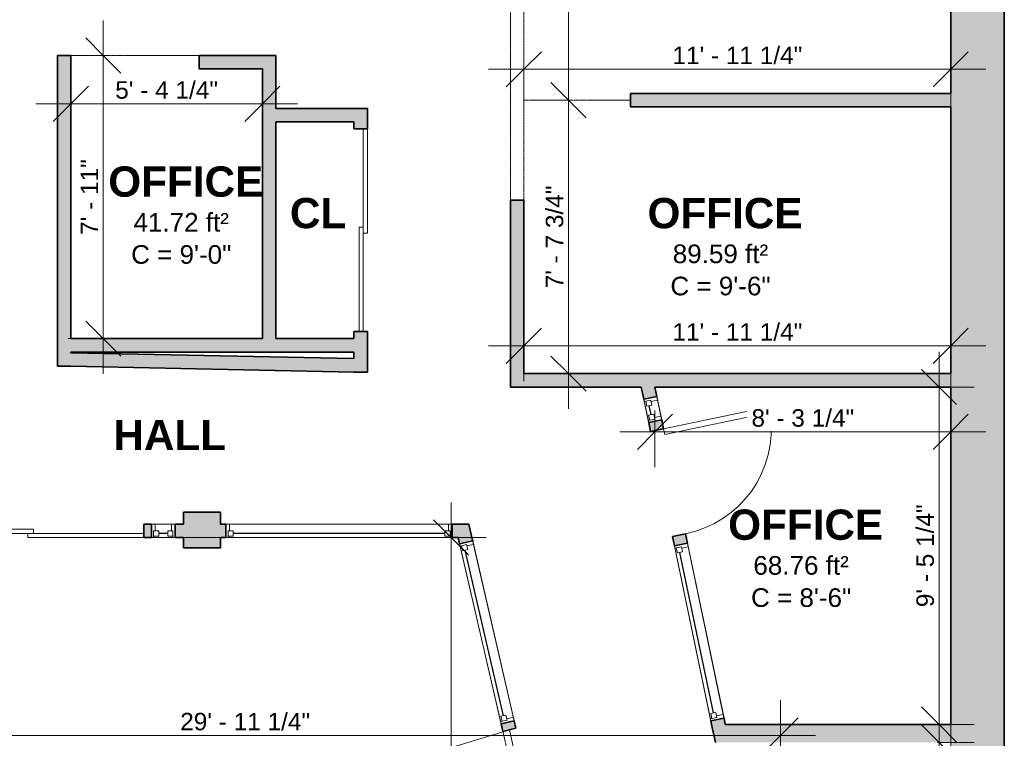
# Model space of a CAD drawing. Header units: inches. Extents: x -125 to 454, y -512 to 818.
# Tile 4 of 9: x 124 to 454, y -125 to 116. Entities that reach past the tile are written whole.
import ezdxf

# ---------------------------------------------------------------- set-up
doc = ezdxf.new("R2010")
doc.units = ezdxf.units.IN
doc.header["$MEASUREMENT"] = 0
doc.linetypes.add('Dash', pattern=[0.23622, 0.11811, -0.11811])
doc.linetypes.add('Overhead', pattern=[0.15625, 0.09375, -0.0625])
for name, color, linetype, lineweight in [('A-ANNO-DIMS', 211, 'Continuous', 9), ('A-ANNO-DIMS-100', 211, 'Continuous', 9), ('A-AREA', 32, 'Dash', 9), ('A-AREA-IDEN', 2, 'Continuous', 9), ('A-DETL-GENF', 92, 'Overhead', 9), ('A-DETL-MEDM', 33, 'Continuous', 25), ('A-DOOR', 31, 'Continuous', 9), ('A-FLOR', 192, 'Continuous', 9), ('A-GLAZ', 151, 'Continuous', 9), ('A-OBJECTS', 90, 'Continuous', 9), ('A-WALL', 113, 'Continuous', 9), ('A-WALL-PATT', 111, 'Continuous', 9)]:
    doc.layers.add(name, color=color, linetype=linetype, lineweight=lineweight)
doc.styles.add('Arial_1', font='arial.ttf', dxfattribs={"height": 6.25})
doc.styles.add('Arial_2', font='arial.ttf', dxfattribs={"height": 5.859375})
doc.styles.add('Arial_B', font='arialbd.ttf', dxfattribs={"height": 10.15625})
doc.dimstyles.new('Linear_-_1_5mm_Arial', dxfattribs={"dimscale": 12, "dimtxt": 5.978082, "dimasz": 0.984252, "dimexe": 0.984252, "dimexo": 0.656168, "dimgap": 0, "dimtad": 1, "dimrnd": 0.25, "dimzin": 1, "dimdsep": 46, "dimlunit": 4, "dimtxsty": 'Arial_2', "dimblk1": 'OBLIQUE', "dimblk2": 'OBLIQUE', "dimsah": 1, "dimcen": 0.09, "dimdle": 0.984252, "dimazin": 0, "dimtfac": 1, "dimtdec": 4, "dimtix": 1, "dimtmove": 0, "dimatfit": 3, "dimfxl": 1, "dimtvp": 1, "dimtfill": 1, "dimfrac": 2, "dimtolj": 1, "dimtzin": 0, "dimarcsym": 2})
doc.dimstyles.new('Linear_-_1_5mm_Arial_1', dxfattribs={"dimscale": 12, "dimtxt": 5.978082, "dimasz": 0.984252, "dimexe": 0.984252, "dimexo": 0.656168, "dimgap": 0, "dimtad": 1, "dimrnd": 0.25, "dimzin": 1, "dimdsep": 46, "dimlunit": 4, "dimtxsty": 'Arial_2', "dimblk1": 'OBLIQUE', "dimblk2": 'OBLIQUE', "dimsah": 1, "dimcen": 0.09, "dimdle": 0.984252, "dimazin": 0, "dimtfac": 1, "dimtdec": 4, "dimtix": 1, "dimtmove": 2, "dimatfit": 3, "dimfxl": 1, "dimtvp": 1, "dimtfill": 1, "dimfrac": 2, "dimtolj": 1, "dimtzin": 0, "dimarcsym": 2})

# ---------------------------------------------------------------- blocks, each defined once
blk = doc.blocks.new('Planitar-Fixed - 2_-0_x4_-1345794-Main Floor')
at = {"layer": 'A-GLAZ', "lineweight": 18}
for p, q in [((-4, 2.76), (-3.25, 2.76)), ((-3.25, 2.76), (-3.25, 0.53)), ((-3.25, 2.26), (-1.52, 2.26)), ((-3.25, 0.53), (-1.52, 0.53)), ((-2.74, 0.53), (-2.74, -1.74)), ((-1.52, 2.26), (-1.52, 0.53)), ((1.52, 2.26), (1.52, 0.53)), ((3.25, 2.26), (1.52, 2.26)), ((1.52, 0.53), (3.25, 0.53)), ((2.74, 0.53), (2.74, -1.74)), ((3.25, 2.76), (3.25, 0.53)), ((3.96, 2.76), (3.25, 2.76)), ((-4, -1.74), (-2.74, -1.74)), ((4, -1.74), (2.74, -1.74))]:
    blk.add_line(p, q, dxfattribs=at)
at = {"layer": 'A-GLAZ', "lineweight": 25}
blk.add_line((-1.52, 1.4), (1.52, 1.4), dxfattribs=at)
blk = doc.blocks.new('Planitar-Fixed - 2_-0_x4_-1345800-Main Floor')
at = {"layer": 'A-GLAZ', "lineweight": 18}
for p, q in [((-30, 2.76), (-29.25, 2.76)), ((-29.25, 2.76), (-29.25, 0.53)), ((-29.25, 2.26), (-27.52, 2.26)), ((-29.25, 0.53), (-27.52, 0.53)), ((-28.74, 0.53), (-28.74, -1.74)), ((-27.52, 2.26), (-27.52, 0.53)), ((27.52, 2.26), (27.52, 0.53)), ((29.25, 2.26), (27.52, 2.26)), ((27.52, 0.53), (29.25, 0.53)), ((28.74, 0.53), (28.74, -1.74)), ((29.25, 2.76), (29.25, 0.53)), ((29.96, 2.76), (29.25, 2.76)), ((-30, -1.74), (-28.74, -1.74)), ((30, -1.74), (28.74, -1.74))]:
    blk.add_line(p, q, dxfattribs=at)
at = {"layer": 'A-GLAZ', "lineweight": 25}
blk.add_line((-27.52, 1.4), (27.52, 1.4), dxfattribs=at)
blk = doc.blocks.new('Planitar-Fixed - 2_-0_x4_-1345846-Main Floor')
at = {"layer": 'A-GLAZ', "lineweight": 18}
for p, q in [((-4, 2.76), (-3.25, 2.76)), ((-3.25, 2.76), (-3.25, 0.53)), ((-3.25, 2.26), (-1.52, 2.26)), ((-3.25, 0.53), (-1.52, 0.53)), ((-2.74, 0.53), (-2.74, -1.74)), ((-1.52, 2.26), (-1.52, 0.53)), ((1.52, 2.26), (1.52, 0.53)), ((3.25, 2.26), (1.52, 2.26)), ((1.52, 0.53), (3.25, 0.53)), ((2.74, 0.53), (2.74, -1.74)), ((3.25, 2.76), (3.25, 0.53)), ((3.96, 2.76), (3.25, 2.76)), ((-4, -1.74), (-2.74, -1.74)), ((4, -1.74), (2.74, -1.74))]:
    blk.add_line(p, q, dxfattribs=at)
at = {"layer": 'A-GLAZ', "lineweight": 25}
blk.add_line((-1.52, 1.4), (1.52, 1.4), dxfattribs=at)
blk = doc.blocks.new('Planitar-Fixed - 2_-0_x4_-1345956-Main Floor')
at = {"layer": 'A-GLAZ', "lineweight": 18}
for p, q in [((-38, 2.76), (-37.25, 2.76)), ((-37.25, 2.76), (-37.25, 0.53)), ((-37.25, 2.26), (-35.52, 2.26)), ((-37.25, 0.53), (-35.52, 0.53)), ((-36.74, 0.53), (-36.74, -1.74)), ((-35.52, 2.26), (-35.52, 0.53)), ((35.52, 2.26), (35.52, 0.53)), ((37.25, 2.26), (35.52, 2.26)), ((35.52, 0.53), (37.25, 0.53)), ((36.74, 0.53), (36.74, -1.74)), ((37.25, 2.76), (37.25, 0.53)), ((37.96, 2.76), (37.25, 2.76)), ((-38, -1.74), (-36.74, -1.74)), ((38, -1.74), (36.74, -1.74))]:
    blk.add_line(p, q, dxfattribs=at)
at = {"layer": 'A-GLAZ', "lineweight": 25}
blk.add_line((-35.52, 1.4), (35.52, 1.4), dxfattribs=at)
blk = doc.blocks.new('Planitar-Fixed - 2_-0_x4_-1345951-Main Floor')
at = {"layer": 'A-GLAZ', "lineweight": 18}
for p, q in [((-31, 2.76), (-30.25, 2.76)), ((-30.25, 2.76), (-30.25, 0.53)), ((-30.25, 2.26), (-28.52, 2.26)), ((-30.25, 0.53), (-28.52, 0.53)), ((-29.74, 0.53), (-29.74, -1.74)), ((-28.52, 2.26), (-28.52, 0.53)), ((28.52, 2.26), (28.52, 0.53)), ((30.25, 2.26), (28.52, 2.26)), ((28.52, 0.53), (30.25, 0.53)), ((29.74, 0.53), (29.74, -1.74)), ((30.25, 2.76), (30.25, 0.53)), ((30.96, 2.76), (30.25, 2.76)), ((-31, -1.74), (-29.74, -1.74)), ((31, -1.74), (29.74, -1.74))]:
    blk.add_line(p, q, dxfattribs=at)
at = {"layer": 'A-GLAZ', "lineweight": 25}
blk.add_line((-28.52, 1.4), (28.52, 1.4), dxfattribs=at)
blk = doc.blocks.new('Planitar - Single Door_Flush Panel - 3_-0_ x 6_-8_-1346353-Main Floor')
at = {"layer": 'A-DOOR', "lineweight": 18}
for p, q in [((15.99, -2.25), (15.99, -38.25)), ((18, -2.25), (15.99, -2.25)), ((18, -2.25), (18, -38.25)), ((18, -38.25), (15.99, -38.25))]:
    blk.add_line(p, q, dxfattribs=at)
at = {"layer": 'A-DOOR'}
blk.add_arc((17.77, -2.55), 35.77, 179.5194, 266.3656, dxfattribs=at)
blk = doc.blocks.new('Planitar - Double Sliding Door_Flush Panel - 5_-8_ x 6_-8_-1346799-Main Floor')
at = {"layer": 'A-DOOR', "lineweight": 18}
for p, q in [((1, 2.12), (-34, 2.12)), ((-34, 2.12), (-34, 0.75)), ((-34, 0.75), (1, 0.75)), ((34, 0.75), (-1, 0.75)), ((-1, 0.75), (-1, -0.63)), ((1, 0.75), (1, 2.12)), ((34, -0.63), (34, 0.75)), ((-1, -0.63), (34, -0.63))]:
    blk.add_line(p, q, dxfattribs=at)
blk = doc.blocks.new('Planitar - Opening - 5_-8_ x 6_-8-1347685-Main Floor')
at = {"layer": 'A-DETL-GENF'}
for p, q in [((33.68, 2.25), (-34.32, 2.25)), ((-34.32, -2.25), (33.68, -2.25))]:
    blk.add_line(p, q, dxfattribs=at)
at = {"layer": 'A-DETL-MEDM'}
for p, q in [((-34.32, 2.25), (-34.32, -2.25)), ((33.68, -2.25), (33.68, 2.25))]:
    blk.add_line(p, q, dxfattribs=at)
blk = doc.blocks.new('Planitar - Double Sliding Door_Flush Panel - 6_-4_ x 6_-8_-1355003-Main Floor')
at = {"layer": 'A-DOOR', "lineweight": 18}
for p, q in [((1, 2.12), (-38, 2.12)), ((-38, 2.12), (-38, 0.75)), ((-38, 0.75), (1, 0.75)), ((38, 0.75), (-1, 0.75)), ((-1, 0.75), (-1, -0.63)), ((1, 0.75), (1, 2.12)), ((38, -0.63), (38, 0.75)), ((-1, -0.63), (38, -0.63))]:
    blk.add_line(p, q, dxfattribs=at)
blk = doc.blocks.new('DIMBLOCK20-Main Floor')
at = {"layer": 'A-ANNO-DIMS-100'}
for p, q in [((307.73, 194.81), (307.73, 77.19)), ((308.2, 183), (295.92, 183)), ((307.73, 183), (308.2, 183)), ((308.2, 89), (295.92, 89)), ((307.73, 89), (308.2, 89))]:
    blk.add_line(p, q, dxfattribs=at)
at = {"layer": 'A-ANNO-DIMS-100', "lineweight": 35}
for p, q in [((307.73, 183), (301.82, 188.91)), ((307.73, 183), (313.63, 177.09)), ((307.73, 89), (301.82, 94.91)), ((307.73, 89), (313.63, 83.09))]:
    blk.add_line(p, q, dxfattribs=at)
at = {"layer": 'A-ANNO-DIMS-100', "color": 0, "insert": (300.12, 123.31), "char_height": 5.859, "width": 30.4606, "attachment_point": 1, "rotation": 90, "line_spacing_factor": 0.941778, "style": 'Arial_2', "bg_fill": 3, "box_fill_scale": 1.25, "bg_fill_color": 256, "bg_fill_true_color": 13158600, "bg_fill_transparency": 0}
blk.add_mtext('7\' - 10"', dxfattribs=at)
blk = doc.blocks.new('_Oblique')
at = {"color": 0, "linetype": 'ByBlock', "lineweight": -2}
blk.add_line((-0.5, -0.5), (0.5, 0.5), dxfattribs=at)
blk = doc.blocks.new('DIMBLOCK21-Main Floor')
at = {"layer": 'A-ANNO-DIMS-100'}
for p, q in [((307.73, 100.81), (307.73, -14.56)), ((308.2, 89), (295.92, 89)), ((307.73, 89), (308.2, 89)), ((308.2, -2.75), (295.92, -2.75)), ((307.73, -2.75), (308.2, -2.75))]:
    blk.add_line(p, q, dxfattribs=at)
at = {"layer": 'A-ANNO-DIMS-100', "lineweight": 35}
for p, q in [((307.73, 89), (301.82, 94.91)), ((307.73, 89), (313.63, 83.09)), ((307.73, -2.75), (301.82, 3.16)), ((307.73, -2.75), (313.63, -8.66))]:
    blk.add_line(p, q, dxfattribs=at)
at = {"layer": 'A-ANNO-DIMS-100', "color": 0, "insert": (300.12, 25.88), "char_height": 5.8594, "width": 41.3867, "attachment_point": 1, "rotation": 90, "line_spacing_factor": 0.941778, "style": 'Arial_2', "bg_fill": 3, "box_fill_scale": 1.25, "bg_fill_color": 256, "bg_fill_true_color": 13158600, "bg_fill_transparency": 0}
blk.add_mtext('7\' - 7 3/4"', dxfattribs=at)
blk = doc.blocks.new('DIMBLOCK22-Main Floor')
at = {"layer": 'A-ANNO-DIMS-100', "lineweight": 35}
for p, q in [((292.75, 6.56), (298.66, 12.46)), ((436, 6.56), (441.91, 12.46)), ((292.75, 6.56), (286.84, 0.65)), ((436, 6.56), (430.09, 0.65))]:
    blk.add_line(p, q, dxfattribs=at)
at = {"layer": 'A-ANNO-DIMS-100'}
for p, q in [((292.75, 7.04), (292.75, -5.25)), ((292.75, 6.56), (292.75, 7.04)), ((436, 7.04), (436, -5.25)), ((436, 6.56), (436, 7.04)), ((280.94, 6.56), (447.81, 6.56))]:
    blk.add_line(p, q, dxfattribs=at)
at = {"layer": 'A-ANNO-DIMS-100', "color": 0, "insert": (342.62, 14.17), "char_height": 5.8594, "width": 52.2025, "attachment_point": 1, "line_spacing_factor": 0.941778, "style": 'Arial_2', "bg_fill": 3, "box_fill_scale": 1.25, "bg_fill_color": 256, "bg_fill_true_color": 13158600, "bg_fill_transparency": 0}
blk.add_mtext('11\' - 11 1/4"', dxfattribs=at)
blk = doc.blocks.new('DIMBLOCK23-Main Floor')
at = {"layer": 'A-ANNO-DIMS-100', "lineweight": 35}
for p, q in [((292.75, 99.39), (298.66, 105.3)), ((436, 99.39), (441.91, 105.3)), ((292.75, 99.39), (286.84, 93.49)), ((436, 99.39), (430.09, 93.49))]:
    blk.add_line(p, q, dxfattribs=at)
at = {"layer": 'A-ANNO-DIMS-100'}
for p, q in [((280.94, 99.39), (447.81, 99.39)), ((292.75, 99.87), (292.75, 87.58)), ((292.75, 99.39), (292.75, 99.87)), ((436, 99.87), (436, 87.58)), ((436, 99.39), (436, 99.87))]:
    blk.add_line(p, q, dxfattribs=at)
at = {"layer": 'A-ANNO-DIMS-100', "color": 0, "insert": (342.62, 107), "char_height": 5.8594, "width": 52.2025, "attachment_point": 1, "line_spacing_factor": 0.941778, "style": 'Arial_2', "bg_fill": 3, "box_fill_scale": 1.25, "bg_fill_color": 256, "bg_fill_true_color": 13158600, "bg_fill_transparency": 0}
blk.add_mtext('11\' - 11 1/4"', dxfattribs=at)
blk = doc.blocks.new('DIMBLOCK41-Main Floor')
at = {"layer": 'A-ANNO-DIMS-100'}
for p, q in [((151.63, 115.81), (151.63, -2.81)), ((152.11, 104), (139.82, 104)), ((151.63, 104), (152.11, 104)), ((152.11, 9), (139.82, 9)), ((151.63, 9), (152.11, 9))]:
    blk.add_line(p, q, dxfattribs=at)
at = {"layer": 'A-ANNO-DIMS-100', "lineweight": 35}
for p, q in [((151.63, 104), (145.73, 109.91)), ((151.63, 104), (157.54, 98.09)), ((151.63, 9), (145.73, 14.91)), ((151.63, 9), (157.54, 3.09))]:
    blk.add_line(p, q, dxfattribs=at)
at = {"layer": 'A-ANNO-DIMS-100', "color": 0, "insert": (144.03, 43.81), "char_height": 5.859, "width": 30.4606, "attachment_point": 1, "rotation": 90, "line_spacing_factor": 0.941778, "style": 'Arial_2', "bg_fill": 3, "box_fill_scale": 1.25, "bg_fill_color": 256, "bg_fill_true_color": 13158600, "bg_fill_transparency": 0}
blk.add_mtext('7\' - 11"', dxfattribs=at)
blk = doc.blocks.new('DIMBLOCK42-Main Floor')
at = {"layer": 'A-ANNO-DIMS-100', "lineweight": 35}
for p, q in [((140.75, 87.77), (146.66, 93.67)), ((205, 87.77), (210.91, 93.67)), ((140.75, 87.77), (134.84, 81.86)), ((205, 87.77), (199.09, 81.86))]:
    blk.add_line(p, q, dxfattribs=at)
at = {"layer": 'A-ANNO-DIMS-100'}
for p, q in [((128.94, 87.77), (216.81, 87.77)), ((140.75, 88.25), (140.75, 75.96)), ((140.75, 87.77), (140.75, 88.25)), ((205, 88.25), (205, 75.96)), ((205, 87.77), (205, 88.25))]:
    blk.add_line(p, q, dxfattribs=at)
at = {"layer": 'A-ANNO-DIMS-100', "color": 0, "insert": (155.63, 95.38), "char_height": 5.8594, "width": 41.3867, "attachment_point": 1, "line_spacing_factor": 0.941778, "style": 'Arial_2', "bg_fill": 3, "box_fill_scale": 1.25, "bg_fill_color": 256, "bg_fill_true_color": 13158600, "bg_fill_transparency": 0}
blk.add_mtext('5\' - 4 1/4"', dxfattribs=at)
blk = doc.blocks.new('DIMBLOCK43-Main Floor')
at = {"layer": 'A-ANNO-DIMS-100'}
for p, q in [((432.11, -132.31), (432.11, 4.56)), ((431.63, -7.25), (443.92, -7.25)), ((432.11, -7.25), (431.63, -7.25)), ((431.63, -120.5), (443.92, -120.5)), ((432.11, -120.5), (431.63, -120.5))]:
    blk.add_line(p, q, dxfattribs=at)
at = {"layer": 'A-ANNO-DIMS-100', "lineweight": 35}
for p, q in [((432.11, -7.25), (426.2, -1.34)), ((432.11, -7.25), (438.01, -13.16)), ((432.11, -120.5), (426.2, -114.59)), ((432.11, -120.5), (438.01, -126.41))]:
    blk.add_line(p, q, dxfattribs=at)
at = {"layer": 'A-ANNO-DIMS-100', "color": 0, "insert": (424.5, -81.12), "char_height": 5.8594, "width": 41.3867, "attachment_point": 1, "rotation": 90, "line_spacing_factor": 0.941778, "style": 'Arial_2', "bg_fill": 3, "box_fill_scale": 1.25, "bg_fill_color": 256, "bg_fill_true_color": 13158600, "bg_fill_transparency": 0}
blk.add_mtext('9\' - 5 1/4"', dxfattribs=at)
blk = doc.blocks.new('DIMBLOCK44-Main Floor')
at = {"layer": 'A-ANNO-DIMS-100'}
for p, q in [((432.11, -220.31), (432.11, -114.69)), ((431.63, -126.5), (443.92, -126.5)), ((432.11, -126.5), (431.63, -126.5)), ((431.63, -208.5), (443.92, -208.5)), ((432.11, -208.5), (431.63, -208.5))]:
    blk.add_line(p, q, dxfattribs=at)
at = {"layer": 'A-ANNO-DIMS-100', "lineweight": 35}
for p, q in [((432.11, -126.5), (426.2, -120.59)), ((432.11, -126.5), (438.01, -132.41)), ((432.11, -208.5), (426.2, -202.59)), ((432.11, -208.5), (438.01, -214.41))]:
    blk.add_line(p, q, dxfattribs=at)
at = {"layer": 'A-ANNO-DIMS-100', "color": 0, "insert": (424.5, -196.62), "char_height": 5.859, "width": 30.4606, "attachment_point": 1, "rotation": 90, "line_spacing_factor": 0.941778, "style": 'Arial_2', "bg_fill": 3, "box_fill_scale": 1.25, "bg_fill_color": 256, "bg_fill_true_color": 13158600, "bg_fill_transparency": 0}
blk.add_mtext('6\' - 10"', dxfattribs=at)
blk = doc.blocks.new('DIMBLOCK46-Main Floor')
at = {"layer": 'A-ANNO-DIMS-100'}
for p, q in [((336.77, -15.12), (336.77, -34.1)), ((336.77, -22.29), (336.77, -15.12)), ((324.96, -22.29), (447.81, -22.29)), ((436, -21.81), (436, -34.1)), ((436, -22.29), (436, -21.81))]:
    blk.add_line(p, q, dxfattribs=at)
at = {"layer": 'A-ANNO-DIMS-100', "lineweight": 35}
for p, q in [((336.77, -22.29), (342.67, -16.38)), ((436, -22.29), (441.91, -16.38)), ((336.77, -22.29), (330.86, -28.2)), ((436, -22.29), (430.09, -28.2))]:
    blk.add_line(p, q, dxfattribs=at)
at = {"layer": 'A-ANNO-DIMS-100', "color": 0, "insert": (369.14, -14.68), "char_height": 5.8594, "width": 41.3867, "attachment_point": 1, "line_spacing_factor": 0.941778, "style": 'Arial_2', "bg_fill": 3, "box_fill_scale": 1.25, "bg_fill_color": 256, "bg_fill_true_color": 13158600, "bg_fill_transparency": 0}
blk.add_mtext('8\' - 3 1/4"', dxfattribs=at)
blk = doc.blocks.new('DIMBLOCK49-Main Floor')
at = {"layer": 'A-ANNO-DIMS-100'}
for p, q in [((268.36, -468.86), (268.36, -45.94)), ((176.37, -57.75), (280.17, -57.75)), ((268.36, -57.75), (176.37, -57.75)), ((334.36, -457.05), (256.55, -457.05)), ((268.36, -457.05), (334.36, -457.05))]:
    blk.add_line(p, q, dxfattribs=at)
at = {"layer": 'A-ANNO-DIMS-100', "lineweight": 35}
for p, q in [((268.36, -57.75), (262.45, -51.84)), ((268.36, -57.75), (274.26, -63.66)), ((268.36, -457.05), (262.45, -451.15)), ((268.36, -457.05), (274.26, -462.96))]:
    blk.add_line(p, q, dxfattribs=at)
at = {"layer": 'A-ANNO-DIMS-100', "color": 0, "insert": (260.75, -276.9), "char_height": 5.8594, "width": 46.7946, "attachment_point": 1, "rotation": 90, "line_spacing_factor": 0.941778, "style": 'Arial_2', "bg_fill": 3, "box_fill_scale": 1.25, "bg_fill_color": 256, "bg_fill_true_color": 13158600, "bg_fill_transparency": 0}
blk.add_mtext('33\' - 3 1/4"', dxfattribs=at)
blk = doc.blocks.new('DIMBLOCK50-Main Floor')
at = {"layer": 'A-ANNO-DIMS-100'}
for p, q in [((378.87, -344.15), (378.87, -112.37)), ((7.69, -124.19), (390.68, -124.19)), ((19.5, -123.71), (19.5, -136)), ((19.5, -124.19), (19.5, -123.71)), ((378.87, -124.19), (378.87, -344.15))]:
    blk.add_line(p, q, dxfattribs=at)
at = {"layer": 'A-ANNO-DIMS-100', "lineweight": 35}
for p, q in [((19.5, -124.19), (25.41, -118.28)), ((378.87, -124.19), (384.78, -118.28)), ((19.5, -124.19), (13.59, -130.09)), ((378.87, -124.19), (372.97, -130.09))]:
    blk.add_line(p, q, dxfattribs=at)
at = {"layer": 'A-ANNO-DIMS-100', "color": 0, "insert": (177.43, -116.58), "char_height": 5.8594, "width": 52.2025, "attachment_point": 1, "line_spacing_factor": 0.941778, "style": 'Arial_2', "bg_fill": 3, "box_fill_scale": 1.25, "bg_fill_color": 256, "bg_fill_true_color": 13158600, "bg_fill_transparency": 0}
blk.add_mtext('29\' - 11 1/4"', dxfattribs=at)

msp = doc.modelspace()

# ---------------------------------------------------------------- hatches: boundary and pattern name
at = {"layer": 'A-WALL-PATT', "transparency": 33554560}
for points in [[(454, -511.59), (454, 529.25), (436, 529.25), (436, -505.849)], [(140.75, -0.286), (140.75, 104), (136.25, 104), (136.25, -0.195)], [(205, 99.5), (205, 104), (183.75, 104), (183.75, 99.5)], [(209.5, 84), (209.5, 104), (205, 104), (205, 84)], [(436, 86.75), (436, 91.25), (328.5, 91.25), (328.5, 86.75)], [(235.75, 81.75), (240.25, 81.75), (240.25, 86.25), (209.5, 86.25), (209.5, 81.75)], [(209.5, 9), (209.5, 84), (205, 84), (205, 9)], [(140.75, 4.5), (209.5, 4.5), (209.5, 9), (140.75, 9)], [(235.75, 4.5), (235.75, 9), (209.5, 9), (209.5, 4.5)], [(240.25, -2.296), (240.25, 9), (235.75, 9), (235.75, -2.205)], [(235.75, -2.205), (235.75, 2.296), (140.75, 4.215), (140.75, -0.286), (175.612, -0.99)], [(332.171, -7.25), (334, -7.25), (334, -2.75), (288.25, -2.75), (288.25, -7.25), (324.943, -7.25)], [(436, -7.25), (436, -2.75), (334, -2.75), (334, -7.25), (336.767, -7.25)], [(191, -61.25), (191, -49.25), (178.5, -49.25), (178.5, -61.25)], [(436, -126.5), (436, -120.5), (355.761, -120.5), (357.033, -126.5), (361.633, -126.5)]]:
    msp.add_hatch(color=8, dxfattribs=at).paths.add_polyline_path(points, flags=0)
h = msp.add_hatch(color=8, dxfattribs=at)
h.paths.add_polyline_path([(292.75, -2.75), (292.75, 55.5), (288.25, 55.5), (288.25, -2.75)], flags=0)
h.paths.add_polyline_path([(288.25, 123.5), (292.75, 123.5), (292.75, 243.75), (288.25, 243.75)], flags=0)
h.paths.add_polyline_path([(292.75, 309.75), (292.75, 369.5), (288.25, 369.5), (288.25, 309.75)], flags=0)
h = msp.add_hatch(color=8, dxfattribs=at)
h.paths.add_polyline_path([(237.494, 9), (240.25, 9), (240.25, 11.375), (235.75, 11.375), (235.75, 9)], flags=0)
h.paths.add_polyline_path([(235.75, 79.375), (240.25, 79.375), (240.25, 81.75), (235.75, 81.75)], flags=0)
h = msp.add_hatch(color=8, dxfattribs=at)
h.paths.add_polyline_path([(355.774, -120.5), (360.371, -120.5), (359.933, -118.399), (355.528, -119.317)], flags=0)
h.paths.add_polyline_path([(343.286, -60.579), (347.691, -59.661), (347.024, -56.459), (342.618, -57.378)], flags=0)
h.paths.add_polyline_path([(335.273, -22.135), (339.678, -21.217), (339.066, -18.28), (334.661, -19.198)], flags=0)
h.paths.add_polyline_path([(333.029, -11.366), (337.434, -10.448), (336.767, -7.25), (332.171, -7.25)], flags=0)
h = msp.add_hatch(color=8, dxfattribs=at)
h.paths.add_polyline_path([(167.751, -57.75), (167.751, -53.25), (165.251, -53.25), (165.251, -57.75)], flags=0)
h.paths.add_polyline_path([(178.5, -57.75), (178.5, -53.25), (175.751, -53.25), (175.751, -57.75)], flags=0)
h.paths.add_polyline_path([(85.999, -57.75), (89.251, -57.75), (89.251, -53.25), (85.999, -53.25), (85.999, -56.372)], flags=0)
h.paths.add_polyline_path([(39.363, -57.75), (41.999, -57.75), (41.999, -53.25), (40, -53.25), (40, -55.871)], flags=0)
h = msp.add_hatch(color=8, dxfattribs=at)
h.paths.add_polyline_path([(275.331, -57.75), (274.292, -53.25), (268.751, -53.25), (268.751, -57.75), (270.713, -57.75)], flags=0)
h.paths.add_polyline_path([(192.751, -57.75), (192.751, -53.25), (191, -53.25), (191, -57.75)], flags=0)
h = msp.add_hatch(color=8, dxfattribs=at)
h.paths.add_polyline_path([(285.728, -122.789), (290.113, -121.777), (289.532, -119.26), (285.147, -120.272)], flags=0)
h.paths.add_polyline_path([(271.2, -59.861), (275.585, -58.849), (275.331, -57.75), (270.713, -57.75)], flags=0)

# ---------------------------------------------------------------- linework, layer by layer
at = {"layer": 'A-AREA'}
for p, q in [((183.75, 104), (138.5, 104)), ((328.5, 89), (292.75, 89)), ((285.728, -122.789), (332.5, -331.25))]:
    msp.add_line(p, q, dxfattribs=at)
at = {"layer": 'A-FLOR'}
msp.add_line((436, -486.956), (436, 511.25), dxfattribs=at)
at = {"layer": 'A-OBJECTS'}
for p, q in [((288, -122.25), (260, -130.75)), ((332.5, -331.25), (288, -122.25))]:
    msp.add_line(p, q, dxfattribs=at)
at = {"layer": 'A-WALL', "lineweight": 35}
for p, q in [((454, -511.59), (454, 529.25)), ((436, 180.75), (436, 91.25)), ((136.25, 104), (136.25, -0.195)), ((140.75, 104), (136.25, 104)), ((140.75, 9), (140.75, 104)), ((205, 104), (183.75, 104)), ((183.75, 104), (183.75, 99.5)), ((209.5, 104), (205, 104)), ((209.5, 86.25), (209.5, 104)), ((183.75, 99.5), (205, 99.5)), ((205, 99.5), (205, 84)), ((436, 91.25), (328.5, 91.25)), ((328.5, 91.25), (328.5, 86.75)), ((240.25, 86.25), (209.5, 86.25)), ((240.25, 81.75), (240.25, 86.25)), ((328.5, 86.75), (436, 86.75)), ((436, 86.75), (436, -2.75)), ((205, 84), (205, 9)), ((209.5, 9), (209.5, 81.75)), ((209.5, 81.75), (235.75, 81.75)), ((235.75, 81.75), (235.75, 79.375)), ((235.75, 79.375), (240.25, 79.375)), ((240.25, 79.375), (240.25, 81.75)), ((292.75, 55.5), (288.25, 55.5)), ((288.25, 55.5), (288.25, -2.75)), ((292.75, -2.75), (292.75, 55.5)), ((240.25, 11.375), (235.75, 11.375)), ((235.75, 11.375), (235.75, 9)), ((240.25, 9), (240.25, 11.375)), ((205, 9), (140.75, 9)), ((235.75, 9), (209.5, 9)), ((240.25, -2.296), (240.25, 9)), ((140.75, 4.215), (140.75, 4.5)), ((140.75, 4.5), (209.5, 4.5)), ((235.75, 2.296), (140.75, 4.215)), ((209.5, 4.5), (235.75, 4.5)), ((235.75, 4.5), (235.75, 2.296)), ((136.25, -0.195), (140.75, -0.286)), ((140.75, -0.286), (235.75, -2.205)), ((235.75, -2.205), (240.25, -2.296)), ((288.25, -2.75), (288.25, -7.25)), ((334, -2.75), (292.75, -2.75)), ((436, -2.75), (334, -2.75)), ((288.25, -7.25), (332.171, -7.25)), ((332.171, -7.25), (333.029, -11.366)), ((336.767, -7.25), (436, -7.25)), ((337.434, -10.448), (336.767, -7.25)), ((436, -7.25), (436, -120.5)), ((333.029, -11.366), (337.434, -10.448)), ((339.066, -18.28), (334.661, -19.198)), ((334.661, -19.198), (335.273, -22.135)), ((339.678, -21.217), (339.066, -18.28)), ((335.273, -22.135), (339.678, -21.217)), ((191, -49.25), (178.5, -49.25)), ((178.5, -49.25), (178.5, -53.25)), ((191, -53.25), (191, -49.25)), ((167.751, -53.25), (165.251, -53.25)), ((165.251, -53.25), (165.251, -57.75)), ((167.751, -57.75), (167.751, -53.25)), ((178.5, -53.25), (175.751, -53.25)), ((175.751, -53.25), (175.751, -57.75)), ((192.751, -53.25), (191, -53.25)), ((192.751, -57.75), (192.751, -53.25)), ((274.292, -53.25), (268.751, -53.25)), ((268.751, -53.25), (268.751, -57.75)), ((275.331, -57.75), (274.292, -53.25)), ((165.251, -57.75), (167.751, -57.75)), ((175.751, -57.75), (178.5, -57.75)), ((178.5, -57.75), (178.5, -61.25)), ((191, -57.75), (192.751, -57.75)), ((191, -61.25), (191, -57.75)), ((268.751, -57.75), (270.713, -57.75)), ((270.713, -57.75), (271.2, -59.861)), ((271.2, -59.861), (275.585, -58.849)), ((275.585, -58.849), (275.331, -57.75)), ((347.024, -56.459), (342.618, -57.378)), ((342.618, -57.378), (343.286, -60.579)), ((347.691, -59.661), (347.024, -56.459)), ((178.5, -61.25), (191, -61.25)), ((343.286, -60.579), (347.691, -59.661)), ((359.933, -118.399), (355.528, -119.317)), ((360.371, -120.5), (359.933, -118.399)), ((289.532, -119.26), (285.147, -120.272)), ((285.147, -120.272), (285.728, -122.789)), ((285.728, -122.789), (290.113, -121.777)), ((290.113, -121.777), (289.532, -119.26)), ((355.528, -119.317), (355.774, -120.5)), ((355.774, -120.5), (355.761, -120.5)), ((355.761, -120.5), (357.033, -126.5)), ((436, -120.5), (360.371, -120.5))]:
    msp.add_line(p, q, dxfattribs=at)
at = {"layer": 'A-WALL'}
for p, q in [((454, -511.59), (454, 529.25)), ((436, 180.75), (436, 91.25)), ((136.25, 104), (136.25, -0.195)), ((136.25, 104), (140.75, 104)), ((140.75, 9), (140.75, 104)), ((183.75, 99.5), (183.75, 104)), ((205, 104), (183.75, 104)), ((205, 104), (209.5, 104)), ((209.5, 86.25), (209.5, 104)), ((183.75, 99.5), (205, 99.5)), ((205, 99.5), (205, 84)), ((328.5, 86.75), (328.5, 91.25)), ((436, 91.25), (328.5, 91.25)), ((240.25, 86.25), (209.5, 86.25)), ((240.25, 86.25), (240.25, 81.75)), ((328.5, 86.75), (436, 86.75)), ((436, 86.75), (436, -2.75)), ((205, 84), (205, 9)), ((209.5, 9), (209.5, 81.75)), ((209.5, 81.75), (235.75, 81.75)), ((235.75, 81.75), (235.75, 79.375)), ((240.25, 79.375), (235.75, 79.375)), ((240.25, 79.375), (240.25, 81.75)), ((288.25, 55.5), (292.75, 55.5)), ((288.25, 55.5), (288.25, -2.75)), ((292.75, -2.75), (292.75, 55.5)), ((235.75, 11.375), (240.25, 11.375)), ((235.75, 11.375), (235.75, 9)), ((240.25, 9), (240.25, 11.375)), ((205, 9), (140.75, 9)), ((235.75, 9), (209.5, 9)), ((240.25, -2.296), (240.25, 9)), ((140.75, 4.215), (140.75, 4.5)), ((140.75, 4.5), (209.5, 4.5)), ((235.75, 2.296), (140.75, 4.215)), ((209.5, 4.5), (235.75, 4.5)), ((235.75, 4.5), (235.75, 2.296)), ((140.75, -0.286), (136.25, -0.195)), ((140.75, -0.286), (235.75, -2.205)), ((240.25, -2.296), (235.75, -2.205)), ((288.25, -7.25), (288.25, -2.75)), ((334, -2.75), (292.75, -2.75)), ((436, -2.75), (334, -2.75)), ((288.25, -7.25), (332.171, -7.25)), ((332.171, -7.25), (335.273, -22.135)), ((336.767, -7.25), (436, -7.25)), ((339.678, -21.217), (336.767, -7.25)), ((436, -7.25), (436, -120.5)), ((333.029, -11.366), (337.434, -10.448)), ((334.661, -19.198), (333.029, -11.366)), ((337.434, -10.448), (339.066, -18.28)), ((339.066, -18.28), (334.661, -19.198)), ((339.678, -21.217), (335.273, -22.135)), ((191, -49.25), (178.5, -49.25)), ((178.5, -53.25), (178.5, -49.25)), ((191, -49.25), (191, -53.25)), ((165.251, -57.75), (165.251, -53.25)), ((178.5, -53.25), (165.251, -53.25)), ((167.751, -57.75), (167.751, -53.25)), ((167.751, -53.25), (175.751, -53.25)), ((175.751, -53.25), (175.751, -57.75)), ((274.292, -53.25), (191, -53.25)), ((192.751, -57.75), (192.751, -53.25)), ((192.751, -53.25), (268.751, -53.25)), ((268.751, -53.25), (268.751, -57.75)), ((274.292, -53.25), (275.331, -57.75)), ((165.251, -57.75), (178.5, -57.75)), ((175.751, -57.75), (167.751, -57.75)), ((178.5, -61.25), (178.5, -57.75)), ((191, -57.75), (270.713, -57.75)), ((191, -57.75), (191, -61.25)), ((268.751, -57.75), (192.751, -57.75)), ((270.713, -57.75), (285.728, -122.789)), ((271.2, -59.861), (275.585, -58.849)), ((290.113, -121.777), (275.331, -57.75)), ((275.585, -58.849), (289.532, -119.26)), ((342.618, -57.378), (347.024, -56.459)), ((342.618, -57.378), (355.774, -120.5)), ((360.371, -120.5), (347.024, -56.459)), ((178.5, -61.25), (191, -61.25)), ((285.147, -120.272), (271.2, -59.861)), ((343.286, -60.579), (347.691, -59.661)), ((355.528, -119.317), (343.286, -60.579)), ((347.691, -59.661), (359.933, -118.399)), ((359.933, -118.399), (355.528, -119.317)), ((289.532, -119.26), (285.147, -120.272)), ((290.113, -121.777), (285.728, -122.789)), ((355.774, -120.5), (355.761, -120.5)), ((357.033, -126.5), (355.761, -120.5)), ((436, -120.5), (360.371, -120.5))]:
    msp.add_line(p, q, dxfattribs=at)

# ---------------------------------------------------------------- block references
at = {"layer": 'A-DOOR'}
for name, p, rotation in [('Planitar - Opening - 5_-8_ x 6_-8-1347685-Main Floor', (290.5, 89.178), 270), ('Planitar - Double Sliding Door_Flush Panel - 5_-8_ x 6_-8_-1346799-Main Floor', (238.125, 45.375), 270), ('Planitar - Single Door_Flush Panel - 3_-0_ x 6_-8_-1346353-Main Floor', (341.148, -39.297), 101.7731061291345), ('Planitar - Double Sliding Door_Flush Panel - 6_-4_ x 6_-8_-1355003-Main Floor', (127.251, -55.625), 180)]:
    msp.add_blockref(name, p, dxfattribs=dict(at, rotation=rotation))
at = {"layer": 'A-GLAZ'}
for name, p, rotation in [('Planitar-Fixed - 2_-0_x4_-1345794-Main Floor', (336.548, -14.719), 101.7731061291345), ('Planitar-Fixed - 2_-0_x4_-1345846-Main Floor', (171.751, -54.988), 180), ('Planitar-Fixed - 2_-0_x4_-1345956-Main Floor', (230.751, -54.988), 180), ('Planitar-Fixed - 2_-0_x4_-1345951-Main Floor', (280.864, -89.445), 102.9999999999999), ('Planitar-Fixed - 2_-0_x4_-1345800-Main Floor', (352.11, -89.385), 101.7731061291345)]:
    msp.add_blockref(name, p, dxfattribs=dict(at, rotation=rotation))

# ---------------------------------------------------------------- texts
at = {"layer": 'A-AREA-IDEN', "attachment_point": 1}
for s, insert, char_height, width, style in [('OFFICE', (153.294, 66.796), 10.1562, 60.91562, 'Arial_B'), ('CL', (214.26, 56.207), 10.1562, 22.09375, 'Arial_B'), ('OFFICE', (334.268, 56.207), 10.1562, 60.91562, 'Arial_B'), ('41.72 ft²', (161.759, 51.176), 6.25, 40.4, 'Arial_1'), ('C = 9\'-0"', (160.972, 40.372), 6.25, 42.29375, 'Arial_1'), ('89.59 ft²', (342.732, 40.587), 6.25, 40.4, 'Arial_1'), ('C = 9\'-6"', (341.945, 29.783), 6.25, 42.29375, 'Arial_1'), ('HALL', (155.023, -18.268), 10.1562, 43.87187, 'Arial_B'), ('OFFICE', (361.323, -48.355), 10.1562, 60.91562, 'Arial_B'), ('68.76 ft²', (369.788, -63.976), 6.25, 40.4, 'Arial_1'), ('C = 8\'-6"', (369, -74.78), 6.25, 42.29375, 'Arial_1')]:
    msp.add_mtext(s, dxfattribs=dict(at, insert=insert, char_height=char_height, width=width, style=style))

# ---------------------------------------------------------------- next in the draw order: dimensions: what is measured, and where the dimension line sits
at = {"layer": 'A-ANNO-DIMS'}
for base, p1, p2, override, picture, middle in [((307.727, 89), (316.078, 183), (316.078, 89), {"dimpost": '<>', "dimfxl": 94}, 'DIMBLOCK20-Main Floor', (304.735, 136)), ((151.634, 9), (159.985, 104), (159.985, 9), {"dimpost": '<>', "dimfxl": 95}, 'DIMBLOCK41-Main Floor', (148.692, 56.5)), ((268.357, -57.75), (342.238, -457.053), (168.499, -57.75), {"dimpost": '<>', "dimfxl": 435.462911}, 'DIMBLOCK49-Main Floor', (265.325, -257.401))]:
    dim = msp.add_linear_dim(base=base, p1=p1, p2=p2, angle=90, dimstyle='Linear_-_1_5mm_Arial', override=override, dxfattribs=at)
    dim.commit()
    dim.dimension.update_dxf_attribs({"geometry": picture, "text_midpoint": middle})

# ---------------------------------------------------------------- next in the draw order: dimensions: what is measured, and where the dimension line sits
dim = msp.add_linear_dim(base=(307.727, -2.75), p1=(316.078, 89), p2=(316.078, -2.75), angle=90, dimstyle='Linear_-_1_5mm_Arial', override={"dimpost": '<>', "dimfxl": 91.75}, dxfattribs=at)
dim.commit()
dim.dimension.update_dxf_attribs({"geometry": 'DIMBLOCK21-Main Floor', "text_midpoint": (304.695, 43.125)})
for base, p1, p2, override, picture, middle in [((205, 87.768), (140.75, 96.12), (205, 96.12), {"dimpost": '<>', "dimfxl": 64.25}, 'DIMBLOCK42-Main Floor', (172.875, 90.798)), ((378.871, -124.185), (19.5, -115.834), (378.871, -352.021), {"dimpost": '<>', "dimfxl": 430.037354}, 'DIMBLOCK50-Main Floor', (199.186, -121.156))]:
    dim = msp.add_linear_dim(base=base, p1=p1, p2=p2, dimstyle='Linear_-_1_5mm_Arial', override=override, dxfattribs=at)
    dim.commit()
    dim.dimension.update_dxf_attribs({"geometry": picture, "text_midpoint": middle})

# ---------------------------------------------------------------- next in the draw order: dimensions: what is measured, and where the dimension line sits
for base, p1, p2, picture, middle in [((436, 99.393), (292.75, 107.745), (436, 107.745), 'DIMBLOCK23-Main Floor', (364.375, 102.423)), ((436, 6.559), (292.75, 14.911), (436, 14.911), 'DIMBLOCK22-Main Floor', (364.375, 9.589))]:
    dim = msp.add_linear_dim(base=base, p1=p1, p2=p2, dimstyle='Linear_-_1_5mm_Arial', override={"dimpost": '<>', "dimfxl": 143.25}, dxfattribs=at)
    dim.commit()
    dim.dimension.update_dxf_attribs({"geometry": picture, "text_midpoint": middle})

# ---------------------------------------------------------------- next in the draw order: dimensions: what is measured, and where the dimension line sits
dim = msp.add_linear_dim(base=(432.106, -7.25), p1=(423.755, -120.5), p2=(423.755, -7.25), angle=90, dimstyle='Linear_-_1_5mm_Arial', override={"dimpost": '<>', "dimfxl": 113.25}, dxfattribs=at)
dim.commit()
dim.dimension.update_dxf_attribs({"geometry": 'DIMBLOCK43-Main Floor', "text_midpoint": (429.077, -63.875)})

# ---------------------------------------------------------------- next in the draw order: dimensions: what is measured, and where the dimension line sits
dim = msp.add_linear_dim(base=(436, -22.29), p1=(336.767, -7.25), p2=(436, -13.939), dimstyle='Linear_-_1_5mm_Arial', override={"dimpost": '<>', "dimfxl": 99.457869}, dxfattribs=at)
dim.commit()
dim.dimension.update_dxf_attribs({"geometry": 'DIMBLOCK46-Main Floor', "text_midpoint": (386.384, -19.259)})
dim = msp.add_linear_dim(base=(432.106, -126.5), p1=(423.755, -208.5), p2=(423.755, -126.5), angle=90, dimstyle='Linear_-_1_5mm_Arial_1', override={"dimpost": '<>', "dimfxl": 82}, dxfattribs=at)
dim.commit()
dim.dimension.update_dxf_attribs({"geometry": 'DIMBLOCK44-Main Floor', "text_midpoint": (428.406, -181.393), "dimtype": 160, "text_rotation": 90})

doc.saveas('drawing.dxf')
